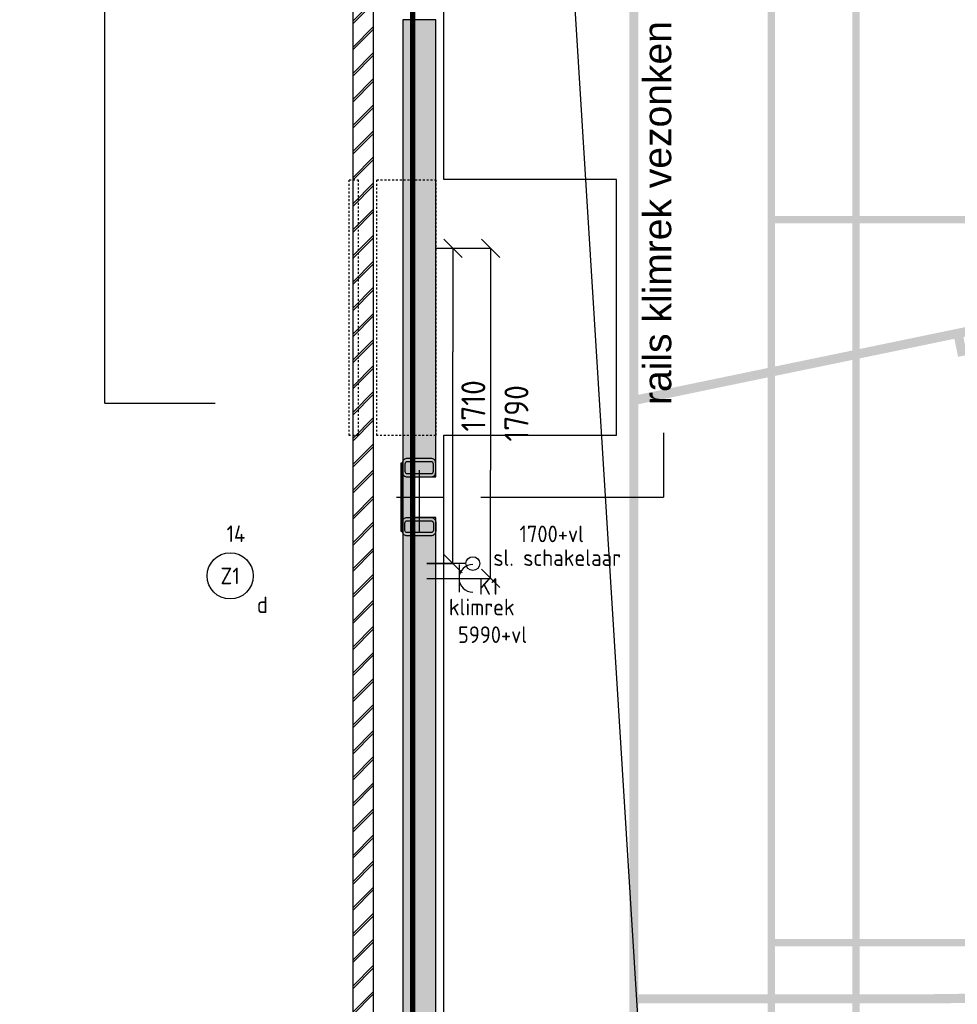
# Model space of a CAD drawing. Header units: millimetres. Extents: x -38031 to 123247, y -16330 to 129979.
# Tile 30 of 235: x -33232 to -28145, y 14690 to 20030. Entities that reach past the tile are written whole.
import ezdxf
from ezdxf.enums import TextEntityAlignment as Align

# ---------------------------------------------------------------- set-up
doc = ezdxf.new("R2010")
doc.units = ezdxf.units.MM
doc.header["$LTSCALE"] = 50
for name, pattern in [('HIDDEN', [9.525, 6.35, -3.175]), ('HIDDEN2', [4.7625, 3.175, -1.5875]), ('STYLE_01', [0.41664, 0.20828, -0.20836]), ('STYLE_11', [5, 3.888855, -0.416718, 0.277786, -0.416641])]:
    doc.linetypes.add(name, pattern=pattern)
for name, color, linetype in [('AL$1A---_ALGEMEEN', 8, 'Continuous'), ('AM$1A---_ARCERING', 8, 'Continuous'), ('AT$1A---_TEKST050', 8, 'Continuous'), ('AT$1A---_TEKST100', 8, 'Continuous'), ('BOUWKUNDIG', 8, 'Continuous'), ('brandscheiding', 5, 'HIDDEN'), ('EL6121--', 3, 'Continuous'), ('EL6222--', 3, 'Continuous'), ('EL6311--', 3, 'Continuous'), ('EL6441--', 3, 'Continuous'), ('lengte voedingskabels', 3, 'Continuous')]:
    doc.layers.add(name, color=color, linetype=linetype)
doc.layers.add('stramien', color=1, linetype='STYLE_11', lineweight=15)
doc.styles.add('Arial', font='ARIAL.TTF')
doc.styles.add('BURO-018', font='iso.shx', dxfattribs={"height": 90})
doc.styles.get("Standard").update_dxf_attribs({"font": 'iso.shx'})
doc.dimstyles.new('JIS', dxfattribs={"dimtxt": 2.272868, "dimasz": 3.175, "dimexe": 2, "dimexo": 0, "dimgap": 1, "dimtad": 1, "dimdec": 0, "dimzin": 11, "dimtxsty": 'Arial', "dimblk": 'VW_FILLEDARROW-1', "dimcen": 0, "dimazin": 0, "dimtfac": 1, "dimtdec": 0, "dimtix": 1, "dimtofl": 0, "dimtmove": 0, "dimatfit": 0, "dimldrblk": 'VW_FILLEDARROW-1', "dimfxl": 0, "dimfrac": 2, "dimtolj": 1, "dimtzin": 11, "dimarcsym": 0})
doc.dimstyles.new('STABICAD', dxfattribs={"dimscale": 100, "dimtxt": 1.3, "dimasz": 1, "dimexe": 0, "dimexo": 0, "dimgap": 1.5, "dimtad": 0, "dimdec": 0, "dimrnd": 10, "dimzin": 0, "dimdsep": 46, "dimtxsty": 'Standard', "dimblk1": 'OBLIQUE', "dimblk2": 'OBLIQUE', "dimsah": 1, "dimcen": -3, "dimclrd": 1, "dimclre": 1, "dimclrt": 1, "dimadec": 0, "dimazin": 0, "dimtfac": 1, "dimtdec": 0, "dimtofl": 0, "dimtmove": 2, "dimatfit": 3, "dimfxl": 0, "dimtvp": 1.055556, "dimtolj": 1, "dimtzin": 0, "dimarcsym": 0})

# ---------------------------------------------------------------- blocks, each defined once
blk = doc.blocks.new('1115B3A')
at = {"color": 0, "linetype": 'Continuous'}
blk.add_circle((0, 0), 2.5, dxfattribs=at)
at = {"color": 0, "linetype": 'Continuous', "style": 'BURO-018'}
for tag, p in [('E_GKAST', (0, 8)), ('E_GROEP', (0, 5)), ('E_SGROEP', (4.5, 5)), ('E_ARMCODE', (0, 0)), ('E_SLET', (4.5, -1))]:
    blk.add_attdef(tag, text='', height=1.8, dxfattribs=at).set_placement(p, align=Align.MIDDLE)
blk = doc.blocks.new('111304')
at = {"color": 0, "linetype": 'Continuous'}
for p, q in [((-1.5, 4.5), (1.5, 4.5)), ((0, 1), (0, 4.5))]:
    blk.add_line(p, q, dxfattribs=at)
blk.add_arc((0, 6), 1.5, 180, 0, dxfattribs=at)
at = {"color": 0, "linetype": 'Continuous', "style": 'BURO-018'}
for tag, p in [('E_GKAST', (0, 11.5)), ('E_GROEP', (0, 8.5)), ('E_SGROEP', (4.5, 8.5))]:
    blk.add_attdef(tag, text='', height=1.8, dxfattribs=at).set_placement(p, align=Align.MIDDLE)
at = {"color": 0, "linetype": 'Continuous', "style": 'BURO-018', "flags": 1}
for tag, p in [('E_VERMCODE', (13, 8.5)), ('E_MATCODE', (0, 0))]:
    blk.add_attdef(tag, text='', height=1.8, dxfattribs=at).set_placement(p, align=Align.MIDDLE)
blk = doc.blocks.new('_Oblique')
at = {"color": 0, "linetype": 'ByBlock', "lineweight": -2}
blk.add_line((-0.5, -0.5), (0.5, 0.5), dxfattribs=at)
blk = doc.blocks.new('*D82')
at = {"layer": 'EL6222--', "color": 1, "lineweight": -2}
for p, q in [((-30973.8, 18789.8), (-30882, 18789.8)), ((-30882, 18789.8), (-30882, 18229.3)), ((-30882, 17079.8), (-30882, 17641.4)), ((-31023.8, 17079.8), (-30882, 17079.8))]:
    blk.add_line(p, q, dxfattribs=at)
at = {"layer": 'EL6222--', "color": 1, "lineweight": -2, "xscale": 100, "yscale": 100, "zscale": 100}
for p, rotation in [((-30882, 18789.8), 90), ((-30882, 17079.8), 270)]:
    blk.add_blockref('_Oblique', p, dxfattribs=dict(at, rotation=rotation))
at = {"layer": 'EL6222--', "color": 1, "insert": (-30770.9, 17935.3), "char_height": 130, "attachment_point": 5, "rotation": 90}
blk.add_mtext('\\A1;1710', dxfattribs=at)
blk = doc.blocks.new('*D83')
at = {"layer": 'EL6222--', "color": 1, "lineweight": -2}
for p, q in [((-30973.8, 18789.8), (-30677.3, 18789.8)), ((-30677.3, 18789.8), (-30677.3, 18202.6)), ((-30677.3, 16999.8), (-30677.3, 17586.9)), ((-31023.8, 16999.8), (-30677.3, 16999.8))]:
    blk.add_line(p, q, dxfattribs=at)
at = {"layer": 'EL6222--', "color": 1, "lineweight": -2, "xscale": 100, "yscale": 100, "zscale": 100}
for p, rotation in [((-30677.3, 18789.8), 90), ((-30677.3, 16999.8), 270)]:
    blk.add_blockref('_Oblique', p, dxfattribs=dict(at, rotation=rotation))
at = {"layer": 'EL6222--', "color": 1, "insert": (-30537, 17894.8), "char_height": 130, "attachment_point": 5, "rotation": 90}
blk.add_mtext('\\A1;1790', dxfattribs=at)
blk = doc.blocks.new('E00139')
at = {"color": 0, "linetype": 'Continuous'}
blk.add_line((0, 5.25), (0, 1), dxfattribs=at)
blk.add_circle((0, 6), 0.75, dxfattribs=at)
at = {"color": 7, "style": 'BURO-018'}
for tag, p in [('E_COMMENT1', (0, 12)), ('E_DCOM1', (0, 9))]:
    blk.add_attdef(tag, text='', height=1.8, dxfattribs=at).set_placement(p, align=Align.MIDDLE)
at = {"color": 0, "style": 'BURO-018'}
blk.add_attdef('E_TEXT1', text='', height=1.8, dxfattribs=at).set_placement((2.5, 6), align=Align.MIDDLE)
at = {"color": 0, "linetype": 'Continuous', "style": 'BURO-018', "flags": 1}
blk.add_attdef('E_MATCODE', text='', height=1.8, dxfattribs=at).set_placement((0, 0), align=Align.MIDDLE)
blk = doc.blocks.new('Group-17')
at = {"layer": 'AM$1A---_ARCERING', "linetype": 'Continuous', "lineweight": 0}
h = blk.add_hatch(color=256, dxfattribs=at)
h.paths.add_polyline_path([(-73261, -580.5), (-86286, -580.5), (-86286, -14680.5), (-73261, -14680.5), (-73261, -14830.5), (-73211, -14830.5), (-73211, -14680.5), (-60186, -14680.5), (-60186, -580.5), (-73211, -580.5), (-73211, -430.5), (-73261, -430.5)])
h.paths.add_polyline_path([(-73261, -5830.7), (-73261, -9430.3), (-73261, -14630.5), (-86236, -14630.5), (-86236, -13880.5), (-86236, -1380.5), (-86236, -630.5), (-73261, -630.5)])
h.paths.add_polyline_path([(-60236, -630.5), (-60236, -14630.5), (-73211, -14630.5), (-73211, -630.5)])
h = blk.add_hatch(color=256, dxfattribs=at)
h.paths.add_polyline_path([(-85536, -14330.5), (-79436, -14330.5), (-79436, -930.5), (-85536, -930.5)])
h.paths.add_polyline_path([(-85076, -1690.5), (-85496, -1690.5), (-85496, -970.5), (-85076, -970.5)])
h.paths.add_polyline_path([(-85036, -970.5), (-82506, -970.5), (-82506, -1690.5), (-85036, -1690.5)])
h.paths.add_polyline_path([(-79936, -1690.5), (-82466, -1690.5), (-82466, -970.5), (-79936, -970.5)])
h.paths.add_polyline_path([(-79896, -970.5), (-79476, -970.5), (-79476, -1690.5), (-79896, -1690.5)])
h.paths.add_polyline_path([(-79476, -1730.5), (-79476, -5610.5), (-79896, -5610.5), (-79896, -1730.5)])
h.paths.add_polyline_path([(-79936, -1730.5), (-79936, -5610.5), (-82466, -5610.5), (-82466, -1730.5)])
h.paths.add_polyline_path([(-85036, -5610.5), (-85036, -1730.5), (-82506, -1730.5), (-82506, -5610.5)])
h.paths.add_polyline_path([(-85496, -5610.5), (-85496, -1730.5), (-85076, -1730.5), (-85076, -5610.5)])
h.paths.add_polyline_path([(-85076, -9610.5), (-85496, -9610.5), (-85496, -5650.5), (-85076, -5650.5)])
h.paths.add_polyline_path([(-85036, -5650.5), (-79936, -5650.5), (-79936, -9610.5), (-85036, -9610.5)])
h.paths.add_polyline_path([(-79896, -9610.5), (-79896, -5650.5), (-79476, -5650.5), (-79476, -9610.5)])
h.paths.add_polyline_path([(-79476, -13530.5), (-79896, -13530.5), (-79896, -9650.5), (-79476, -9650.5)])
h.paths.add_polyline_path([(-79936, -9650.5), (-79936, -13530.5), (-82466, -13530.5), (-82466, -9650.5)])
h.paths.add_polyline_path([(-85036, -9650.5), (-82506, -9650.5), (-82506, -13530.5), (-85036, -13530.5)])
h.paths.add_polyline_path([(-85076, -9650.5), (-85076, -13530.5), (-85496, -13530.5), (-85496, -9650.5)])
h.paths.add_polyline_path([(-85076, -13570.5), (-85076, -14290.5), (-85496, -14290.5), (-85496, -13570.5)])
h.paths.add_polyline_path([(-85036, -14290.5), (-85036, -13570.5), (-82506, -13570.5), (-82506, -14290.5)])
h.paths.add_polyline_path([(-82466, -13570.5), (-79936, -13570.5), (-79936, -14290.5), (-82466, -14290.5)])
h.paths.add_polyline_path([(-79476, -13570.5), (-79476, -14290.5), (-79896, -14290.5), (-79896, -13570.5)])
h = blk.add_hatch(color=256, dxfattribs=at)
edge = h.paths.add_edge_path()
edge.add_line((-86236, -1430.5), (-86236, -1380.5))
edge.add_line((-86236, -1380.5), (-84661, -1380.5))
edge.add_arc((-84661, -7630.5), 6250, 0, 90, ccw=False)
edge.add_arc((-84661, -7630.5), 6250, 270, 360, ccw=False)
edge.add_line((-84661, -13880.5), (-86236, -13880.5))
edge.add_line((-86236, -13880.5), (-86236, -13830.5))
edge.add_line((-86236, -13830.5), (-84661.3, -13830.5))
edge.add_arc((-84661.1, -7632.3), 6198.2, 269.99789, 358.61033)
edge.add_line((-78464.7, -7782.6), (-78461, -7630.5))
edge.add_line((-78461, -7630.5), (-78464.7, -7478.4))
edge.add_arc((-84661.1, -7628.7), 6198.2, 1.38967, 90.00211)
edge.add_line((-84661.3, -1430.5), (-86236, -1430.5))
h = blk.add_hatch(color=256, dxfattribs=at)
edge = h.paths.add_edge_path()
edge.add_line((-86236, -4681.6), (-86236, -4630.5))
edge.add_line((-86236, -4630.5), (-84522.3, -4985.1))
edge.add_line((-84522.3, -4985.1), (-84502, -4887.2))
edge.add_line((-84502, -4887.2), (-84453.1, -4897.3))
edge.add_line((-84453.1, -4897.3), (-84473.3, -4995.2))
edge.add_line((-84473.3, -4995.2), (-83641, -5167.5))
edge.add_line((-83641, -5167.5), (-83620.7, -5069.6))
edge.add_line((-83620.7, -5069.6), (-83229, -5150.6))
edge.add_line((-83229, -5150.6), (-83249.3, -5248.5))
edge.add_line((-83249.3, -5248.5), (-82416.9, -5420.8))
edge.add_line((-82416.9, -5420.8), (-82396.6, -5322.8))
edge.add_line((-82396.6, -5322.8), (-82347.7, -5333))
edge.add_line((-82347.7, -5333), (-82367.9, -5430.9))
edge.add_line((-82367.9, -5430.9), (-81535.6, -5603.1))
edge.add_line((-81535.6, -5603.1), (-81515.3, -5505.2))
edge.add_line((-81515.3, -5505.2), (-81466.4, -5515.3))
edge.add_line((-81466.4, -5515.3), (-81486.6, -5613.3))
edge.add_line((-81486.6, -5613.3), (-80436, -5830.7))
edge.add_arc((-80436, -7605.7), 1775, 0, 90, ccw=False)
edge.add_line((-78661, -7605.7), (-78661, -7630.5))
edge.add_line((-78661, -7630.5), (-78661, -7655.3))
edge.add_arc((-80436, -7655.3), 1775, 270, 360, ccw=False)
edge.add_line((-80436, -9430.3), (-81486.6, -9647.7))
edge.add_line((-81486.6, -9647.7), (-81466.4, -9745.7))
edge.add_line((-81466.4, -9745.7), (-81515.3, -9755.8))
edge.add_line((-81515.3, -9755.8), (-81535.6, -9657.9))
edge.add_line((-81535.6, -9657.9), (-82367.9, -9830.1))
edge.add_line((-82367.9, -9830.1), (-82347.7, -9928))
edge.add_line((-82347.7, -9928), (-82396.6, -9938.2))
edge.add_line((-82396.6, -9938.2), (-82416.9, -9840.2))
edge.add_line((-82416.9, -9840.2), (-83249.3, -10012.5))
edge.add_line((-83249.3, -10012.5), (-83229, -10110.4))
edge.add_line((-83229, -10110.4), (-83620.7, -10191.4))
edge.add_line((-83620.7, -10191.4), (-83641, -10093.5))
edge.add_line((-83641, -10093.5), (-84473.3, -10265.8))
edge.add_line((-84473.3, -10265.8), (-84453.1, -10363.7))
edge.add_line((-84453.1, -10363.7), (-84502, -10373.8))
edge.add_line((-84502, -10373.8), (-84522.3, -10275.9))
edge.add_line((-84522.3, -10275.9), (-86236, -10630.5))
edge.add_line((-86236, -10630.5), (-86236, -10579.4))
edge.add_line((-86236, -10579.4), (-80486, -9389.6))
edge.add_line((-80486, -9389.6), (-80486, -7630.5))
edge.add_line((-80486, -7630.5), (-80486, -5871.4))
edge.add_line((-80486, -5871.4), (-86236, -4681.6))
edge = h.paths.add_edge_path()
edge.add_arc((-80436, -7605.7), 1725, 0, 90)
edge.add_line((-80436, -5880.7), (-80436, -5880.7))
edge.add_line((-80436, -5880.7), (-80436, -7630.5))
edge.add_line((-80436, -7630.5), (-80436, -9380.3))
edge.add_line((-80436, -9380.3), (-80436, -9380.3))
edge.add_arc((-80436, -7655.3), 1725, 270, 360)
edge.add_line((-78711, -7655.3), (-78711, -7630.5))
edge.add_line((-78711, -7630.5), (-78711, -7605.7))
blk = doc.blocks.new('Group-18')
at = {"layer": 'AL$1A---_ALGEMEEN', "color": 0}
blk.add_lwpolyline([(-87292, -15460), (-87292, -10799.4), (-86356, -10799.4), (-86356, -9412.4), (-87292, -9412.4), (-87292, -6924.4), (-86356, -6924.4), (-86356, -5537.4), (-87292, -5537.4), (-87292, -3174.4), (-86356, -3174.4), (-86356, -1787.4), (-87292, -1787.4), (-87292, -270), (-59221, -270), (-59221, -15460)], close=True, dxfattribs=at)
blk = doc.blocks.new('Group-57')
at = {"layer": 'AM$1A---_ARCERING', "linetype": 'Continuous', "lineweight": 0}
h = blk.add_hatch(color=256, dxfattribs=at)
h.paths.add_polyline_path([(-73261, -580.5), (-86286, -580.5), (-86286, -14680.5), (-73261, -14680.5), (-73261, -14830.5), (-73211, -14830.5), (-73211, -14680.5), (-60186, -14680.5), (-60186, -580.5), (-73211, -580.5), (-73211, -430.5), (-73261, -430.5)])
h.paths.add_polyline_path([(-73261, -5830.7), (-73261, -9430.3), (-73261, -14630.5), (-86236, -14630.5), (-86236, -13880.5), (-86236, -1380.5), (-86236, -630.5), (-73261, -630.5)])
h.paths.add_polyline_path([(-60236, -630.5), (-60236, -14630.5), (-73211, -14630.5), (-73211, -630.5)])
h = blk.add_hatch(color=256, dxfattribs=at)
h.paths.add_polyline_path([(-85536, -14330.5), (-79436, -14330.5), (-79436, -930.5), (-85536, -930.5)])
h.paths.add_polyline_path([(-85076, -1690.5), (-85496, -1690.5), (-85496, -970.5), (-85076, -970.5)])
h.paths.add_polyline_path([(-85036, -970.5), (-82506, -970.5), (-82506, -1690.5), (-85036, -1690.5)])
h.paths.add_polyline_path([(-79936, -1690.5), (-82466, -1690.5), (-82466, -970.5), (-79936, -970.5)])
h.paths.add_polyline_path([(-79896, -970.5), (-79476, -970.5), (-79476, -1690.5), (-79896, -1690.5)])
h.paths.add_polyline_path([(-79476, -1730.5), (-79476, -5610.5), (-79896, -5610.5), (-79896, -1730.5)])
h.paths.add_polyline_path([(-79936, -1730.5), (-79936, -5610.5), (-82466, -5610.5), (-82466, -1730.5)])
h.paths.add_polyline_path([(-85036, -5610.5), (-85036, -1730.5), (-82506, -1730.5), (-82506, -5610.5)])
h.paths.add_polyline_path([(-85496, -5610.5), (-85496, -1730.5), (-85076, -1730.5), (-85076, -5610.5)])
h.paths.add_polyline_path([(-85076, -9610.5), (-85496, -9610.5), (-85496, -5650.5), (-85076, -5650.5)])
h.paths.add_polyline_path([(-85036, -5650.5), (-79936, -5650.5), (-79936, -9610.5), (-85036, -9610.5)])
h.paths.add_polyline_path([(-79896, -9610.5), (-79896, -5650.5), (-79476, -5650.5), (-79476, -9610.5)])
h.paths.add_polyline_path([(-79476, -13530.5), (-79896, -13530.5), (-79896, -9650.5), (-79476, -9650.5)])
h.paths.add_polyline_path([(-79936, -9650.5), (-79936, -13530.5), (-82466, -13530.5), (-82466, -9650.5)])
h.paths.add_polyline_path([(-85036, -9650.5), (-82506, -9650.5), (-82506, -13530.5), (-85036, -13530.5)])
h.paths.add_polyline_path([(-85076, -9650.5), (-85076, -13530.5), (-85496, -13530.5), (-85496, -9650.5)])
h.paths.add_polyline_path([(-85076, -13570.5), (-85076, -14290.5), (-85496, -14290.5), (-85496, -13570.5)])
h.paths.add_polyline_path([(-85036, -14290.5), (-85036, -13570.5), (-82506, -13570.5), (-82506, -14290.5)])
h.paths.add_polyline_path([(-82466, -13570.5), (-79936, -13570.5), (-79936, -14290.5), (-82466, -14290.5)])
h.paths.add_polyline_path([(-79476, -13570.5), (-79476, -14290.5), (-79896, -14290.5), (-79896, -13570.5)])
h = blk.add_hatch(color=256, dxfattribs=at)
edge = h.paths.add_edge_path()
edge.add_line((-86236, -1430.5), (-86236, -1380.5))
edge.add_line((-86236, -1380.5), (-84661, -1380.5))
edge.add_arc((-84661, -7630.5), 6250, 0, 90, ccw=False)
edge.add_arc((-84661, -7630.5), 6250, 270, 360, ccw=False)
edge.add_line((-84661, -13880.5), (-86236, -13880.5))
edge.add_line((-86236, -13880.5), (-86236, -13830.5))
edge.add_line((-86236, -13830.5), (-84661.3, -13830.5))
edge.add_arc((-84661.1, -7632.3), 6198.2, 269.99789, 358.61033)
edge.add_line((-78464.7, -7782.6), (-78461, -7630.5))
edge.add_line((-78461, -7630.5), (-78464.7, -7478.4))
edge.add_arc((-84661.1, -7628.7), 6198.2, 1.38967, 90.00211)
edge.add_line((-84661.3, -1430.5), (-86236, -1430.5))
h = blk.add_hatch(color=256, dxfattribs=at)
edge = h.paths.add_edge_path()
edge.add_line((-86236, -4681.6), (-86236, -4630.5))
edge.add_line((-86236, -4630.5), (-84522.3, -4985.1))
edge.add_line((-84522.3, -4985.1), (-84502, -4887.2))
edge.add_line((-84502, -4887.2), (-84453.1, -4897.3))
edge.add_line((-84453.1, -4897.3), (-84473.3, -4995.2))
edge.add_line((-84473.3, -4995.2), (-83641, -5167.5))
edge.add_line((-83641, -5167.5), (-83620.7, -5069.6))
edge.add_line((-83620.7, -5069.6), (-83229, -5150.6))
edge.add_line((-83229, -5150.6), (-83249.3, -5248.5))
edge.add_line((-83249.3, -5248.5), (-82416.9, -5420.8))
edge.add_line((-82416.9, -5420.8), (-82396.6, -5322.8))
edge.add_line((-82396.6, -5322.8), (-82347.7, -5333))
edge.add_line((-82347.7, -5333), (-82367.9, -5430.9))
edge.add_line((-82367.9, -5430.9), (-81535.6, -5603.1))
edge.add_line((-81535.6, -5603.1), (-81515.3, -5505.2))
edge.add_line((-81515.3, -5505.2), (-81466.4, -5515.3))
edge.add_line((-81466.4, -5515.3), (-81486.6, -5613.3))
edge.add_line((-81486.6, -5613.3), (-80436, -5830.7))
edge.add_arc((-80436, -7605.7), 1775, 0, 90, ccw=False)
edge.add_line((-78661, -7605.7), (-78661, -7630.5))
edge.add_line((-78661, -7630.5), (-78661, -7655.3))
edge.add_arc((-80436, -7655.3), 1775, 270, 360, ccw=False)
edge.add_line((-80436, -9430.3), (-81486.6, -9647.7))
edge.add_line((-81486.6, -9647.7), (-81466.4, -9745.7))
edge.add_line((-81466.4, -9745.7), (-81515.3, -9755.8))
edge.add_line((-81515.3, -9755.8), (-81535.6, -9657.9))
edge.add_line((-81535.6, -9657.9), (-82367.9, -9830.1))
edge.add_line((-82367.9, -9830.1), (-82347.7, -9928))
edge.add_line((-82347.7, -9928), (-82396.6, -9938.2))
edge.add_line((-82396.6, -9938.2), (-82416.9, -9840.2))
edge.add_line((-82416.9, -9840.2), (-83249.3, -10012.5))
edge.add_line((-83249.3, -10012.5), (-83229, -10110.4))
edge.add_line((-83229, -10110.4), (-83620.7, -10191.4))
edge.add_line((-83620.7, -10191.4), (-83641, -10093.5))
edge.add_line((-83641, -10093.5), (-84473.3, -10265.8))
edge.add_line((-84473.3, -10265.8), (-84453.1, -10363.7))
edge.add_line((-84453.1, -10363.7), (-84502, -10373.8))
edge.add_line((-84502, -10373.8), (-84522.3, -10275.9))
edge.add_line((-84522.3, -10275.9), (-86236, -10630.5))
edge.add_line((-86236, -10630.5), (-86236, -10579.4))
edge.add_line((-86236, -10579.4), (-80486, -9389.6))
edge.add_line((-80486, -9389.6), (-80486, -7630.5))
edge.add_line((-80486, -7630.5), (-80486, -5871.4))
edge.add_line((-80486, -5871.4), (-86236, -4681.6))
edge = h.paths.add_edge_path()
edge.add_arc((-80436, -7605.7), 1725, 0, 90)
edge.add_line((-80436, -5880.7), (-80436, -5880.7))
edge.add_line((-80436, -5880.7), (-80436, -7630.5))
edge.add_line((-80436, -7630.5), (-80436, -9380.3))
edge.add_line((-80436, -9380.3), (-80436, -9380.3))
edge.add_arc((-80436, -7655.3), 1725, 270, 360)
edge.add_line((-78711, -7655.3), (-78711, -7630.5))
edge.add_line((-78711, -7630.5), (-78711, -7605.7))
blk = doc.blocks.new('Group-113')
at = {"layer": 'AL$1A---_ALGEMEEN', "color": 0}
for p, q in [((-87091, -8335), (-86101, -8335)), ((-86101, -10785), (-86101, -11135)), ((-87091, -11135), (-86101, -11135))]:
    blk.add_line(p, q, dxfattribs=at)
at = {"layer": 'AT$1A---_TEKST100', "insert": (-86209.9, -10635), "char_height": 151.525, "attachment_point": 1, "rotation": 90, "line_spacing_factor": 0.967741, "style": 'Arial'}
blk.add_mtext('{\\C256;\\lrails klimrek vezonken in wand}', dxfattribs=at)
blk = doc.blocks.new('VW_FILLEDARROW-1')
at = {"layer": 'AL$1A---_ALGEMEEN', "color": 0, "lineweight": -2}
blk.add_solid([(0, 0), (1, 0.3), (1, -0.3)], dxfattribs=at)
blk = doc.blocks.new('*D670')
at = {"layer": 'AL$1A---_ALGEMEEN', "color": 0, "lineweight": -2}
for p, q in [((-88581.8, 28711.7), (-89133.8, 28711.7)), ((-89131.8, 28708.5), (-89131.8, 8042)), ((-89131.8, -10622.7), (-89131.8, 7780.6)), ((-88531.8, -10625.9), (-89133.8, -10625.9))]:
    blk.add_line(p, q, dxfattribs=at)
at = {"layer": 'AL$1A---_ALGEMEEN', "color": 0, "lineweight": -2, "xscale": 3.175, "yscale": 3.175, "zscale": 3.175}
for p, rotation in [((-89131.8, 28711.7), 90), ((-89131.8, -10625.9), 270)]:
    blk.add_blockref('VW_FILLEDARROW-1', p, dxfattribs=dict(at, rotation=rotation))
at = {"layer": 'AT$1A---_TEKST050', "insert": (-89231.8, 7911.3), "char_height": 4.546, "attachment_point": 5, "rotation": 90, "style": 'Arial'}
blk.add_mtext('\\A1; <<< lichthappers >>> ', dxfattribs=at)
blk = doc.blocks.new('Group-139')
at = {"layer": 'AL$1A---_ALGEMEEN', "color": 0, "linetype": 'STYLE_01'}
for points in [[(-693.5, 360), (693.5, 360), (693.5, 310), (-693.5, 310)], [(-693.5, 210), (693.5, 210), (693.5, -110), (-693.5, -110)]]:
    blk.add_lwpolyline(points, close=True, dxfattribs=at)
blk = doc.blocks.new('31x_alu-mk 204-gestippeld')
at = {"layer": 'AL$1A---_ALGEMEEN', "color": 0}
blk.add_blockref('Group-139', (0, 0), dxfattribs=at)
blk = doc.blocks.new('st.k-70x180+1pl')
at = {"layer": 'AM$1A---_ARCERING', "linetype": 'Continuous', "lineweight": 0}
blk.add_hatch(color=256, dxfattribs=at).paths.add_polyline_path([(-100, -247), (-90, -247), (-90, 123), (-100, 123)])
h = blk.add_hatch(color=256, dxfattribs=at)
edge = h.paths.add_edge_path()
edge.add_line((-65, 48.1), (65, 48.1))
edge.add_arc((65, 73.1), 25, 270, 360)
edge.add_line((90, 73.1), (90, 83.8))
edge.add_line((90, 83.8), (90, 112.4))
edge.add_line((90, 112.4), (90, 123.1))
edge.add_arc((65, 123.1), 25, 0, 90)
edge.add_line((65, 148.1), (-65, 148.1))
edge.add_arc((-65, 123.1), 25, 90, 180)
edge.add_line((-90, 123.1), (-90, 112.4))
edge.add_line((-90, 112.4), (-90, 83.8))
edge.add_line((-90, 83.8), (-90, 73.1))
edge.add_arc((-65, 73.1), 25, 180, 270)
edge = h.paths.add_edge_path(flags=16)
edge.add_line((-65, 65.9), (65, 65.9))
edge.add_arc((65, 78.4), 12.5, 270, 360)
edge.add_line((77.5, 78.4), (77.5, 83.8))
edge.add_line((77.5, 83.8), (77.5, 112.4))
edge.add_line((77.5, 112.4), (77.5, 117.7))
edge.add_arc((65, 117.7), 12.5, 0, 90)
edge.add_line((65, 130.2), (-65, 130.2))
edge.add_arc((-65, 117.7), 12.5, 90, 180)
edge.add_line((-77.5, 117.7), (-77.5, 112.4))
edge.add_line((-77.5, 112.4), (-77.5, 83.8))
edge.add_line((-77.5, 83.8), (-77.5, 78.4))
edge.add_arc((-65, 78.4), 12.5, 180, 270)
h = blk.add_hatch(color=256, dxfattribs=at)
edge = h.paths.add_edge_path()
edge.add_line((-65, -172.1), (65, -172.1))
edge.add_arc((65, -197.1), 25, 0, 90, ccw=False)
edge.add_line((90, -197.1), (90, -207.8))
edge.add_line((90, -207.8), (90, -236.4))
edge.add_line((90, -236.4), (90, -247.1))
edge.add_arc((65, -247.1), 25, -90, 0, ccw=False)
edge.add_line((65, -272.1), (-65, -272.1))
edge.add_arc((-65, -247.1), 25, 180, 270, ccw=False)
edge.add_line((-90, -247.1), (-90, -236.4))
edge.add_line((-90, -236.4), (-90, -207.8))
edge.add_line((-90, -207.8), (-90, -197.1))
edge.add_arc((-65, -197.1), 25, 90, 180, ccw=False)
edge = h.paths.add_edge_path(flags=16)
edge.add_line((-65, -189.9), (65, -189.9))
edge.add_arc((65, -202.4), 12.5, 0, 90, ccw=False)
edge.add_line((77.5, -202.4), (77.5, -207.8))
edge.add_line((77.5, -207.8), (77.5, -236.4))
edge.add_line((77.5, -236.4), (77.5, -241.7))
edge.add_arc((65, -241.7), 12.5, -90, 0, ccw=False)
edge.add_line((65, -254.2), (-65, -254.2))
edge.add_arc((-65, -241.7), 12.5, 180, 270, ccw=False)
edge.add_line((-77.5, -241.7), (-77.5, -236.4))
edge.add_line((-77.5, -236.4), (-77.5, -207.8))
edge.add_line((-77.5, -207.8), (-77.5, -202.4))
edge.add_arc((-65, -202.4), 12.5, 90, 180, ccw=False)
at = {"layer": 'AL$1A---_ALGEMEEN', "color": 0}
for p, q in [((0, 85), (0, -250)), ((-123, -62), (131, -62))]:
    blk.add_line(p, q, dxfattribs=at)
blk.add_lwpolyline([(-100, -247), (-90, -247), (-90, 123), (-100, 123)], close=True, dxfattribs=at)
at = {"layer": 'AL$1A---_ALGEMEEN', "color": 0, "flags": 128}
for points in [[(-65, 48.1), (65, 48.1, 0.414214), (90, 73.1), (90, 83.8), (90, 112.4), (90, 123.1, 0.414214), (65, 148.1), (-65, 148.1, 0.414214), (-90, 123.1), (-90, 112.4), (-90, 83.8), (-90, 73.1, 0.414214), (-65, 48.1, 0.414214)], [(-65, -172.1), (65, -172.1, -0.414214), (90, -197.1), (90, -207.8), (90, -236.4), (90, -247.1, -0.414214), (65, -272.1), (-65, -272.1, -0.414214), (-90, -247.1), (-90, -236.4), (-90, -207.8), (-90, -197.1, -0.414214), (-65, -172.1, -0.414214)]]:
    blk.add_lwpolyline(points, format="xyb", dxfattribs=at)
for points in [[(-65, 65.9), (65, 65.9, 0.414214), (77.5, 78.4), (77.5, 83.8), (77.5, 112.4), (77.5, 117.7, 0.414214), (65, 130.2), (-65, 130.2, 0.414214), (-77.5, 117.7), (-77.5, 112.4), (-77.5, 83.8), (-77.5, 78.4, 0.414214)], [(-65, -189.9), (65, -189.9, -0.414214), (77.5, -202.4), (77.5, -207.8), (77.5, -236.4), (77.5, -241.7, -0.414214), (65, -254.2), (-65, -254.2, -0.414214), (-77.5, -241.7), (-77.5, -236.4), (-77.5, -207.8), (-77.5, -202.4, -0.414214)]]:
    blk.add_lwpolyline(points, format="xyb", close=True, dxfattribs=at)
blk = doc.blocks.new('*D671')
at = {"layer": 'AL$1A---_ALGEMEEN', "color": 0, "lineweight": -2}
for p, q in [((-88581.8, 28711.7), (-89133.8, 28711.7)), ((-89131.8, 28708.5), (-89131.8, 8042)), ((-89131.8, -10622.7), (-89131.8, 7780.6)), ((-88531.8, -10625.9), (-89133.8, -10625.9))]:
    blk.add_line(p, q, dxfattribs=at)
at = {"layer": 'AL$1A---_ALGEMEEN', "color": 0, "lineweight": -2, "xscale": 3.175, "yscale": 3.175, "zscale": 3.175}
for p, rotation in [((-89131.8, 28711.7), 90), ((-89131.8, -10625.9), 270)]:
    blk.add_blockref('VW_FILLEDARROW-1', p, dxfattribs=dict(at, rotation=rotation))
at = {"layer": 'AT$1A---_TEKST050', "insert": (-89231.8, 7911.3), "char_height": 4.546, "attachment_point": 5, "rotation": 90, "style": 'Arial'}
blk.add_mtext('\\A1; <<< lichthappers >>> ', dxfattribs=at)
blk = doc.blocks.new('Group-178')
at = {"layer": 'AM$1A---_ARCERING', "linetype": 'Continuous', "lineweight": 0}
blk.add_hatch(color=256, dxfattribs=at).paths.add_polyline_path([(-87334.8, -11025), (-87334.8, -8545.4), (-87514.8, -8545.4), (-87514.8, -15580), (-87334.8, -15580), (-87334.8, -11245), (-87454.8, -11245), (-87454.8, -11025)])
at = {"layer": 'AL$1A---_ALGEMEEN', "color": 0}
blk.add_lwpolyline([(-87334.8, -11025), (-87334.8, -8545.4), (-87514.8, -8545.4), (-87514.8, -15580), (-87334.8, -15580), (-87334.8, -11245), (-87454.8, -11245), (-87454.8, -11025)], close=True, dxfattribs=at)
blk = doc.blocks.new('Group-140')
at = {"layer": 'AL$1A---_ALGEMEEN', "color": 0, "rotation": 90}
blk.add_blockref('31x_alu-mk 204-gestippeld', (-87446, -10106.836), dxfattribs=at)
at = {"layer": 'AL$1A---_ALGEMEEN', "color": 0}
dim = blk.add_linear_dim(base=(-89131.848, -10625.875), p1=(-88581.848, 28711.664), p2=(-88531.848, -10625.875), angle=90, text=' <<< lichthappers >>> ', dimstyle='JIS', override={"dimtxt": 4.545736, "dimgap": 100, "dimlfac": 50, "dimpost": '<>', "dimtxsty": 'Arial', "dimtmove": 2}, dxfattribs=at)
dim.commit()
dim.dimension.update_dxf_attribs({"geometry": '*D670', "text_midpoint": (-89231.848, 7911.316), "dimtype": 128})
blk = doc.blocks.new('Group-170')
at = {"layer": 'AL$1A---_ALGEMEEN', "color": 0, "rotation": 90}
blk.add_blockref('31x_alu-mk 204-gestippeld', (-87446, -10106.836), dxfattribs=at)
at = {"layer": 'AL$1A---_ALGEMEEN', "color": 0}
dim = blk.add_linear_dim(base=(-89131.848, -10625.875), p1=(-88581.848, 28711.664), p2=(-88531.848, -10625.875), angle=90, text=' <<< lichthappers >>> ', dimstyle='JIS', override={"dimtxt": 4.545736, "dimgap": 100, "dimlfac": 50, "dimpost": '<>', "dimtxsty": 'Arial', "dimtmove": 2}, dxfattribs=at)
dim.commit()
dim.dimension.update_dxf_attribs({"geometry": '*D671', "text_midpoint": (-89231.848, 7911.316), "dimtype": 128})
blk = doc.blocks.new('200254 W 210 11-06-2007')
at = {"layer": 'AM$1A---_ARCERING', "linetype": 'Continuous', "lineweight": 5}
h = blk.add_hatch(dxfattribs=at)
h.set_pattern_fill('BAKSTEEN', color=256, scale=50, style=0, pattern_type=2)
h.set_pattern_definition([(45, (-987936.49, -175784.82), (70.710678, -70.710678), []), (45, (-987929.42, -175791.89), (70.710678, -70.710678), [])])
h.paths.add_polyline_path([(-67511, -12133.6), (-67511, 1170), (-67624, 1170), (-67624, -12133.6)])
at = {"layer": 'AL$1A---_ALGEMEEN'}
blk.add_lwpolyline([(-67511, -12133.6), (-67511, 1170), (-67624, 1170), (-67624, -12133.6)], close=True, dxfattribs=at)
at = {"layer": 'stramien', "ltscale": 10}
blk.add_line((-67299, -11013.6), (-67299, 36216.4), dxfattribs=at)
at = {"layer": 'AL$1A---_ALGEMEEN'}
for name, p in [('Group-18', (20162, 3587.4)), ('Group-178', (20162, 3587.4)), ('Group-17', (20162, 3587.4)), ('Group-57', (20162, 3587.4)), ('Group-140', (20162, 3587.4)), ('Group-170', (20162, 3587.4)), ('Group-113', (20162, 3587.4)), ('st.k-70x180+1pl', (-67264.2, -7485.6))]:
    blk.add_blockref(name, p, dxfattribs=at)

msp = doc.modelspace()

# ---------------------------------------------------------------- block references
at = {"layer": 'BOUWKUNDIG'}
msp.add_blockref('200254 W 210 11-06-2007', (36199, 24987.6), dxfattribs=at)

# ---------------------------------------------------------------- next in the draw order: linework, layer by layer
at = {"layer": 'brandscheiding', "const_width": 30}
msp.add_lwpolyline([(10177.2, 58682.4), (-31100, 58682.4), (-31100, 12977.2), (-33217.2, 12977.2), (-33217.2, -2034.8), (-4256.9, -2034.8), (-4256.9, -571.1), (10110.8, 1104.7)], dxfattribs=at)
at = {"layer": 'EL6121--', "color": 5, "linetype": 'HIDDEN2'}
msp.add_line((-31100, 12855), (-31100, 58575), dxfattribs=at)
at = {"layer": 'EL6222--', "color": 1}
for p, q in [((-30882, 17641.4), (-30882, 18229.3)), ((-30677.3, 18202.6), (-30677.3, 17586.9))]:
    msp.add_line(p, q, dxfattribs=at)
at = {"layer": 'lengte voedingskabels'}
msp.add_line((-29782, 13060.3), (-30695.1, 27757), dxfattribs=at)

# ---------------------------------------------------------------- next in the draw order: block references
at = {"layer": 'EL6222--'}
ref = msp.add_blockref('111304', (-31073.8, 16999.8, 2995), dxfattribs=dict(at, xscale=50, yscale=50, zscale=50, rotation=270))
ref.add_attrib('E_GROEP', 'K1', dxfattribs={"layer": '0', "color": 1, "linetype": 'Continuous', "height": 90, "style": 'BURO-018'}).set_placement((-30688.5, 16956.2, -2995), align=Align.MIDDLE)
ref.add_attrib('E_VERMCODE', 'klimrek', dxfattribs={"layer": '0', "color": 1, "linetype": 'Continuous', "height": 90, "style": 'BURO-018'}).set_placement((-30725.3, 16844.5, -2995), align=Align.MIDDLE)
at = {"layer": 'EL6311--'}
ref = msp.add_blockref('1115B3A', (-32090.4, 17013.3), dxfattribs=dict(at, xscale=50, yscale=50, zscale=50, rotation=90))
ref.add_attrib('E_ARMCODE', 'Z1', dxfattribs={"layer": '0', "color": 1, "linetype": 'Continuous', "height": 90, "style": 'BURO-018'}).set_placement((-32090.4, 17013.3), align=Align.MIDDLE)
ref.add_attrib('E_SLET', 'd', dxfattribs={"layer": '0', "color": 1, "linetype": 'Continuous', "height": 90, "style": 'BURO-018'}).set_placement((-31915.4, 16856.5), align=Align.MIDDLE)
ref.add_attrib('E_GROEP', '14', dxfattribs={"layer": '0', "color": 1, "linetype": 'Continuous', "height": 90, "style": 'BURO-018'}).set_placement((-32059.3, 17242.1), align=Align.MIDDLE)
at = {"layer": 'EL6441--'}
ref = msp.add_blockref('E00139', (-31073.8, 17079.8, 850), dxfattribs=dict(at, xscale=50, yscale=50, zscale=50, rotation=270))
ref.add_attrib('E_TEXT1', 'sl. schakelaar', dxfattribs={"layer": '0', "color": 1, "height": 90, "style": 'BURO-018'}).set_placement((-30316.2, 17112.4, -1700), align=Align.MIDDLE)

# ---------------------------------------------------------------- next in the draw order: texts
at = {"layer": 'EL6222--', "color": 1, "style": 'BURO-018'}
for s, p in [('1700+vl', (-30520.6, 17195.8)), ('5990+vl', (-30854.3, 16649.4))]:
    msp.add_text(s, height=90, dxfattribs=at).set_placement(p)

# ---------------------------------------------------------------- next in the draw order: dimensions: what is measured, and where the dimension line sits
at = {"layer": 'EL6222--', "color": 1}
for base, p2, picture, middle in [((-30882, 17079.8), (-31023.8, 17079.8, 850), '*D82', (-30770.9, 17935.3)), ((-30677.3, 16999.8), (-31023.8, 16999.8, 2995), '*D83', (-30537, 17894.8))]:
    dim = msp.add_linear_dim(base=base, p1=(-30973.8, 18789.8), p2=p2, angle=90, dimstyle='STABICAD', dxfattribs=at)
    dim.commit()
    dim.dimension.update_dxf_attribs({"geometry": picture, "text_midpoint": middle, "dimtype": 160})

doc.saveas('drawing.dxf')
